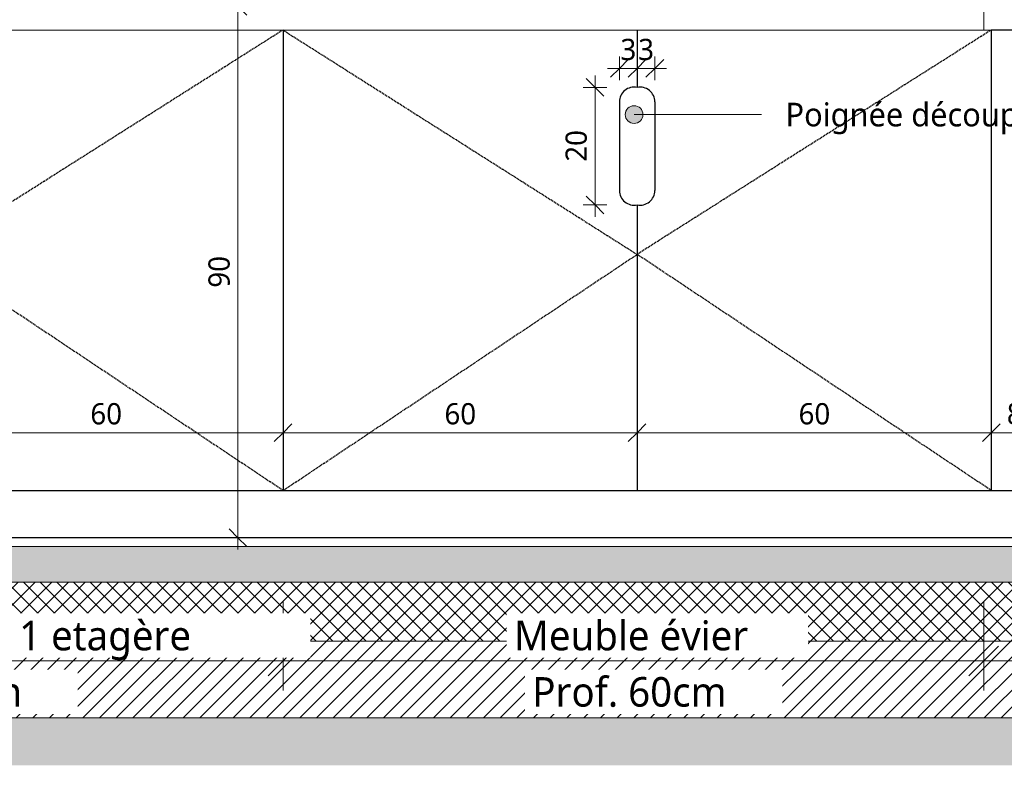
# Model space of a CAD drawing. Header units: millimetres. Extents: x -12058 to 27822, y -31696 to 12129.
# Tile 4 of 11: x -6286 to -4617, y -385 to 878. Entities that reach past the tile are written whole.
import ezdxf

# ---------------------------------------------------------------- set-up
doc = ezdxf.new("R2010")
doc.units = ezdxf.units.MM
doc.linetypes.add('Caché', pattern=[3, 2, -1])
for name, color, linetype, lineweight in [('A-ANNO-DIMS', 211, 'Continuous', 9), ('A-ANNO-DIMS-20', 211, 'Continuous', 9), ('A-DETL', 90, 'Continuous', 70), ('A-FLOR', 192, 'Continuous', 13), ('A-FLOR-MCUT', 51, 'Continuous', 13), ('A-FLOR-PATT', 8, 'Continuous', 13), ('G-ANNO-TEXT', 231, 'Continuous', 9)]:
    doc.layers.add(name, color=color, linetype=linetype, lineweight=lineweight)
doc.styles.add('Trebuchet MS_1', font='trebuc.ttf', dxfattribs={"height": 36})
doc.styles.add('Trebuchet MS_2', font='trebuc.ttf', dxfattribs={"height": 50})
doc.styles.add('Trebuchet MS_3', font='trebuc.ttf', dxfattribs={"height": 40})
doc.dimstyles.new('Cotes100e_Intérieur', dxfattribs={"dimscale": 304.8, "dimtxt": 37.114233, "dimasz": 0.098425, "dimexe": 0.065617, "dimexo": 0.0625, "dimgap": 0.013123, "dimtad": 1, "dimdec": 0, "dimlfac": 0.1, "dimzin": 0, "dimdsep": 46, "dimtxsty": 'Trebuchet MS_1', "dimblk1": 'OBLIQUE', "dimblk2": 'OBLIQUE', "dimsah": 1, "dimcen": 0.09, "dimdle": 0.065617, "dimazin": 0, "dimtfac": 1, "dimtdec": 4, "dimtix": 1, "dimtmove": 0, "dimatfit": 3, "dimfxl": 0.065617, "dimfxlon": 1, "dimtvp": 1, "dimtolj": 1, "dimtzin": 0, "dimarcsym": 2})
doc.dimstyles.new('Cotes_linéaires_-_Ligne_de_repère_-_Texte_aligné', dxfattribs={"dimscale": 304.8, "dimtxt": 51.547545, "dimasz": 0.164042, "dimexe": 0.164042, "dimexo": 0.0625, "dimgap": 0.013123, "dimtad": 1, "dimdec": 0, "dimlfac": 0.1, "dimzin": 0, "dimdsep": 46, "dimtxsty": 'Trebuchet MS_2', "dimblk1": 'OBLIQUE', "dimblk2": 'OBLIQUE', "dimsah": 1, "dimcen": 0.09, "dimdle": 0.164042, "dimazin": 0, "dimtfac": 1, "dimtdec": 4, "dimtix": 1, "dimtmove": 0, "dimatfit": 3, "dimfxl": 0.328084, "dimfxlon": 1, "dimtvp": 1, "dimtfill": 1, "dimtolj": 1, "dimtzin": 0, "dimarcsym": 2})

# ---------------------------------------------------------------- blocks, each defined once
blk = doc.blocks.new('DIMBLOCK20-COUPE D-01')
at = {"layer": 'A-ANNO-DIMS-20'}
for p, q in [((-6439.4, 177.9), (-6439.4, 197.9)), ((-6439.4, 177.9), (-6424.4, 192.9)), ((-5839.4, 177.9), (-5839.4, 197.9)), ((-5839.4, 177.9), (-5824.4, 192.9)), ((-6439.4, 177.9), (-6454.4, 162.9)), ((-6439.4, 177.9), (-5839.4, 177.9)), ((-6439.4, 177.9), (-6439.4, 157.9)), ((-5839.4, 177.9), (-5854.4, 162.9)), ((-5839.4, 177.9), (-5839.4, 157.9))]:
    blk.add_line(p, q, dxfattribs=at)
at = {"layer": 'A-ANNO-DIMS-20', "color": 0, "insert": (-6165.8, 228), "char_height": 36, "width": 63.409, "attachment_point": 1, "line_spacing_factor": 1.048425, "style": 'Trebuchet MS_1'}
blk.add_mtext('60', dxfattribs=at)
blk = doc.blocks.new('_Oblique')
at = {"color": 0, "linetype": 'ByBlock', "lineweight": -2}
blk.add_line((-0.5, -0.5), (0.5, 0.5), dxfattribs=at)
blk = doc.blocks.new('DIMBLOCK21-COUPE D-01')
at = {"layer": 'A-ANNO-DIMS-20'}
for p, q in [((-5839.4, 177.9), (-5839.4, 197.9)), ((-5839.4, 177.9), (-5824.4, 192.9)), ((-5239.4, 177.9), (-5239.4, 197.9)), ((-5239.4, 177.9), (-5224.4, 192.9)), ((-5839.4, 177.9), (-5854.4, 162.9)), ((-5839.4, 177.9), (-5239.4, 177.9)), ((-5839.4, 177.9), (-5839.4, 157.9)), ((-5239.4, 177.9), (-5254.4, 162.9)), ((-5239.4, 177.9), (-5239.4, 157.9))]:
    blk.add_line(p, q, dxfattribs=at)
at = {"layer": 'A-ANNO-DIMS-20', "color": 0, "insert": (-5565.8, 228), "char_height": 36, "width": 63.409, "attachment_point": 1, "line_spacing_factor": 1.048425, "style": 'Trebuchet MS_1'}
blk.add_mtext('60', dxfattribs=at)
blk = doc.blocks.new('DIMBLOCK22-COUPE D-01')
at = {"layer": 'A-ANNO-DIMS-20'}
for p, q in [((-5239.4, 177.9), (-5239.4, 197.9)), ((-5239.4, 177.9), (-5224.4, 192.9)), ((-4639.4, 177.9), (-4639.4, 197.9)), ((-4639.4, 177.9), (-4624.4, 192.9)), ((-5239.4, 177.9), (-5254.4, 162.9)), ((-5239.4, 177.9), (-4639.4, 177.9)), ((-5239.4, 177.9), (-5239.4, 157.9)), ((-4639.4, 177.9), (-4654.4, 162.9)), ((-4639.4, 177.9), (-4639.4, 157.9))]:
    blk.add_line(p, q, dxfattribs=at)
at = {"layer": 'A-ANNO-DIMS-20', "color": 0, "insert": (-4965.8, 228), "char_height": 36, "width": 63.409, "attachment_point": 1, "line_spacing_factor": 1.048425, "style": 'Trebuchet MS_1'}
blk.add_mtext('60', dxfattribs=at)
blk = doc.blocks.new('DIMBLOCK23-COUPE D-01')
at = {"layer": 'A-ANNO-DIMS-20'}
for p, q in [((-4639.4, 177.9), (-4639.4, 197.9)), ((-4639.4, 177.9), (-4624.4, 192.9)), ((-4560.2, 177.9), (-4560.2, 197.9)), ((-4560.2, 177.9), (-4545.2, 192.9)), ((-4639.4, 177.9), (-4654.4, 162.9)), ((-4639.4, 177.9), (-4560.2, 177.9)), ((-4639.4, 177.9), (-4639.4, 157.9)), ((-4560.2, 177.9), (-4575.2, 162.9)), ((-4560.2, 177.9), (-4560.2, 157.9))]:
    blk.add_line(p, q, dxfattribs=at)
at = {"layer": 'A-ANNO-DIMS-20', "color": 0, "insert": (-4613, 228), "char_height": 36, "width": 31.704, "attachment_point": 1, "line_spacing_factor": 1.048425, "style": 'Trebuchet MS_1'}
blk.add_mtext('8', dxfattribs=at)
blk = doc.blocks.new('DIMBLOCK29-COUPE D-01')
at = {"layer": 'A-ANNO-DIMS-20'}
for p, q in [((-5915.8, 920), (-5915.8, -20)), ((-5915.8, 900), (-5930.8, 915)), ((-5915.8, 900), (-5935.8, 900)), ((-5915.8, 900), (-5900.8, 885)), ((-5915.8, 900), (-5895.8, 900)), ((-5915.8, 0), (-5935.8, 0)), ((-5915.8, 0), (-5930.8, 15)), ((-5915.8, 0), (-5900.8, -15)), ((-5915.8, 0), (-5895.8, 0))]:
    blk.add_line(p, q, dxfattribs=at)
at = {"layer": 'A-ANNO-DIMS-20', "color": 0, "insert": (-5965.8, 423.6), "char_height": 36, "width": 63.409, "attachment_point": 1, "rotation": 90, "line_spacing_factor": 1.048425, "style": 'Trebuchet MS_1'}
blk.add_mtext('90', dxfattribs=at)
blk = doc.blocks.new('DIMBLOCK33-COUPE D-01')
at = {"layer": 'A-ANNO-DIMS-20'}
for p, q in [((-5839.4, -208.7), (-5839.4, -108.7)), ((-4652.2, -208.7), (-4652.2, -108.7)), ((-5889.4, -208.7), (-4602.2, -208.7)), ((-5839.4, -208.7), (-5839.4, -258.7)), ((-4652.2, -208.7), (-4652.2, -258.7))]:
    blk.add_line(p, q, dxfattribs=at)
at = {"layer": 'A-ANNO-DIMS-20', "lineweight": 18}
for p, q in [((-5839.4, -208.7), (-5814.4, -183.7)), ((-4652.2, -208.7), (-4627.2, -183.7)), ((-5839.4, -208.7), (-5864.4, -233.7)), ((-4652.2, -208.7), (-4677.2, -233.7))]:
    blk.add_line(p, q, dxfattribs=at)
at = {"layer": 'A-ANNO-DIMS-20', "color": 0, "char_height": 50, "attachment_point": 1, "line_spacing_factor": 1.048425, "style": 'Trebuchet MS_2', "bg_fill": 3, "box_fill_scale": 1.25, "bg_fill_color": 256, "bg_fill_true_color": 13158600, "bg_fill_transparency": 0}
for s, insert, width in [('Meuble évier', (-5448, -140.7), 485.421), ('Prof. 60cm', (-5417, -236.1), 410.982)]:
    blk.add_mtext(s, dxfattribs=dict(at, insert=insert, width=width))
blk = doc.blocks.new('DIMBLOCK36-COUPE D-01')
at = {"layer": 'A-ANNO-DIMS-20'}
for p, q in [((-7039.4, -208.7), (-7039.4, -108.7)), ((-5839.4, -208.7), (-5839.4, -108.7)), ((-7089.4, -208.7), (-5789.4, -208.7)), ((-7039.4, -208.7), (-7039.4, -258.7)), ((-5839.4, -208.7), (-5839.4, -258.7))]:
    blk.add_line(p, q, dxfattribs=at)
at = {"layer": 'A-ANNO-DIMS-20', "lineweight": 18}
for p, q in [((-7039.4, -208.7), (-7014.4, -183.7)), ((-5839.4, -208.7), (-5814.4, -183.7)), ((-7039.4, -208.7), (-7064.4, -233.7)), ((-5839.4, -208.7), (-5864.4, -233.7))]:
    blk.add_line(p, q, dxfattribs=at)
at = {"layer": 'A-ANNO-DIMS-20', "color": 0, "insert": (-6610.6, -236.1), "char_height": 50, "width": 410.982, "attachment_point": 1, "line_spacing_factor": 1.048425, "style": 'Trebuchet MS_2', "bg_fill": 3, "box_fill_scale": 1.25, "bg_fill_color": 256, "bg_fill_true_color": 13158600, "bg_fill_transparency": 0}
blk.add_mtext('Prof. 60cm', dxfattribs=at)
at = {"layer": 'A-ANNO-DIMS-20', "color": 0, "insert": (-6891.9, -140.7), "char_height": 50, "width": 1086.168, "attachment_point": 1, "line_spacing_factor": 1.048425, "style": 'Trebuchet MS_2', "bg_fill": 3, "box_fill_scale": 1.25, "bg_fill_color": 256, "bg_fill_true_color": 13158600, "bg_fill_transparency": 0}
blk.add_mtext('Meuble rangement 1 etagère', dxfattribs=at)
blk = doc.blocks.new('DIMBLOCK38-COUPE D-01')
at = {"layer": 'A-ANNO-DIMS-20'}
for p, q in [((-5310.7, 762.8), (-5325.7, 777.8)), ((-5310.7, 782.8), (-5310.7, 543.8)), ((-5310.7, 762.8), (-5330.7, 762.8)), ((-5310.7, 762.8), (-5295.7, 747.8)), ((-5310.7, 762.8), (-5290.7, 762.8)), ((-5310.7, 563.8), (-5325.7, 578.8)), ((-5310.7, 563.8), (-5330.7, 563.8)), ((-5310.7, 563.8), (-5295.7, 548.8)), ((-5310.7, 563.8), (-5290.7, 563.8))]:
    blk.add_line(p, q, dxfattribs=at)
at = {"layer": 'A-ANNO-DIMS-20', "color": 0, "insert": (-5360.7, 636.9), "char_height": 36, "width": 63.409, "attachment_point": 1, "rotation": 90, "line_spacing_factor": 1.048425, "style": 'Trebuchet MS_1'}
blk.add_mtext('20', dxfattribs=at)
blk = doc.blocks.new('DIMBLOCK39-COUPE D-01')
at = {"layer": 'A-ANNO-DIMS-20'}
for p, q in [((-5269.4, 795), (-5269.4, 815)), ((-5269.4, 795), (-5254.4, 810)), ((-5239.4, 795), (-5239.4, 815)), ((-5239.4, 795), (-5224.4, 810)), ((-5289.4, 795), (-5239.4, 795)), ((-5269.4, 795), (-5284.4, 780)), ((-5269.4, 795), (-5269.4, 775)), ((-5239.4, 795), (-5254.4, 780)), ((-5239.4, 795), (-5239.4, 775))]:
    blk.add_line(p, q, dxfattribs=at)
at = {"layer": 'A-ANNO-DIMS-20', "color": 0, "insert": (-5267.6, 845.1), "char_height": 36, "width": 31.704, "attachment_point": 1, "line_spacing_factor": 1.048425, "style": 'Trebuchet MS_1'}
blk.add_mtext('3', dxfattribs=at)
blk = doc.blocks.new('DIMBLOCK40-COUPE D-01')
at = {"layer": 'A-ANNO-DIMS-20'}
for p, q in [((-5239.4, 795), (-5239.4, 815)), ((-5239.4, 795), (-5224.4, 810)), ((-5209.4, 795), (-5209.4, 815)), ((-5209.4, 795), (-5194.4, 810)), ((-5239.4, 795), (-5254.4, 780)), ((-5239.4, 795), (-5189.4, 795)), ((-5239.4, 795), (-5239.4, 775)), ((-5209.4, 795), (-5224.4, 780)), ((-5209.4, 795), (-5209.4, 775))]:
    blk.add_line(p, q, dxfattribs=at)
at = {"layer": 'A-ANNO-DIMS-20', "color": 0, "insert": (-5237.6, 845.1), "char_height": 36, "width": 31.704, "attachment_point": 1, "line_spacing_factor": 1.048425, "style": 'Trebuchet MS_1'}
blk.add_mtext('3', dxfattribs=at)

msp = doc.modelspace()

# ---------------------------------------------------------------- hatches: boundary and pattern name
at = {"layer": 'A-FLOR-PATT'}
h = msp.add_hatch(dxfattribs=at)
h.set_pattern_fill('FP_3', color=30, style=0, pattern_type=2)
h.set_pattern_definition([(0, (-6865.66, -75152.24), (81.28, 20.32), [6.706, -54.254, 6.706, -54.254, -325.12]), (0, (-6865.66, -75152.24), (81.28, 20.32), [-121.92, 6.706, -115.214, 6.706, -54.254, -142.24]), (0, (-6865.66, -75152.24), (81.28, 20.32), [-304.8, 6.706, -33.934, 6.706, -94.894]), (120, (-6835.18, -75142.08), (-58.237636, 60.230545), [6.706, -54.254, 6.706, -54.254, -325.12]), (120, (-6835.18, -75142.08), (-58.237636, 60.230545), [-121.92, 6.706, -115.214, 6.706, -54.254, -142.24]), (120, (-6835.18, -75142.08), (-58.237636, 60.230545), [-304.8, 6.706, -33.934, 6.706, -94.894]), (240, (-6825.02, -75101.44), (-23.042364, -80.550545), [6.706, -54.254, 6.706, -379.374]), (240, (-6825.02, -75101.44), (-23.042364, -80.550545), [-67.666, -54.254, 6.706, -115.214, -203.2]), (240, (-6825.02, -75101.44), (-23.042364, -80.550545), [-243.84, 6.706, -54.254, 6.706, -135.534]), (240, (-6825.02, -75101.44), (-23.042364, -80.550545), [-311.506, -33.934, 6.706, -94.894])])
h.paths.add_polyline_path([(-11538.5, -75), (-11526, -75), (-11526, -15), (-11538.5, -15), (-11538.5, -72.3)])
h.paths.add_polyline_path([(-10447.9, -75), (-1754.8, -75), (-1754.8, -15), (-11463, -15), (-11463, -75), (-10769.9, -75)])
h = msp.add_hatch(dxfattribs=at)
h.set_pattern_fill('FP_4', color=30, angle=-135, style=0, pattern_type=2)
h.set_pattern_definition([(225, (10672.825, 5e-11), (14.142136, -14.142136), []), (315, (10672.825, 5e-11), (14.142136, 14.142136), [])])
h.paths.add_polyline_path([(-11538.5, -175), (-11526, -175), (-11526, -75), (-11538.5, -75)])
h.paths.add_polyline_path([(-2076.7, -175), (-1754.8, -175), (-1754.8, -75), (-11463, -75), (-11463, -175), (-2237.7, -175)])
h = msp.add_hatch(dxfattribs=at)
h.set_pattern_fill('FP_5', color=30, angle=-135, style=0, pattern_type=2)
h.set_pattern_definition([(225, (10672.825, 5e-11), (14.142136, -14.142136), [])])
h.paths.add_polyline_path([(-5940.3, -305), (-1754.8, -305), (-1754.8, -175), (-11538.5, -175), (-11538.5, -305), (-6262.3, -305)])
h = msp.add_hatch(dxfattribs=at)
h.set_pattern_fill('FP_2', color=30, angle=48.0128, style=0, pattern_type=2)
h.set_pattern_definition([(48.0128, (10636.8244, -50), (400.00007885, 449.9995802), [6.727, -665.954]), (4.9698, (10641.3245, -44.9998), (-600.0001364, -50.00037648), [11.543, -1142.796]), (312.5108, (10652.8243, -44), (-500.00367663, 549.99653145), [8.139, -805.802]), (87.2738, (10672.3242, -31.5), (-49.99778681, -999.99971436), [10.512, -1040.678]), (112.8338, (10672.8245, -21.0003), (250.001671, -599.99878762), [10.308, -1020.469]), (177.2738, (10668.8244, -11.4995), (999.99971436, -49.99778681), [10.512, -1040.678]), (217.6938, (10658.324, -11), (650.00361334, 499.9952989), [13.901, -1376.242]), (252.2558, (10647.3245, -19.4995), (-349.99078071, -1100.00286394), [13.124, -1299.316]), (301.4298, (10643.3246, -31.9995), (400.00236302, -649.99831526), [10.548, -1044.204]), (355.2368, (10648.8243, -41), (-549.9999687, 49.9954504), [12.042, -590.038]), (42.3978, (10660.8252, -42), (599.99646521, 550.00319406), [15.572, -1541.669]), (318.8138, (10622.8246, -31.0003), (349.9986518, -300.0012326), [5.315, -526.192]), (351.4688, (10626.824, -34.5001), (-649.99961414, 100.00463915), [10.112, -1001.076]), (44.9998, (10636.825, -36), (0.000175, 49.99952), [7.071, -63.64]), (23.1988, (10640.325, -42), (-249.9993355, -100.0011359), [3.808, -376.981]), (111.8018, (10643.824, -40.5), (50.000792, -149.999711), [5.385, -263.873]), (210.9638, (10641.825, -35.5), (-149.9994466, -99.9999098), [8.746, -282.801]), (341.5648, (10634.325, -40), (-100.000171, 50.000159), [6.325, -151.789]), (196.3898, (10672.8248, -40.5003), (-499.99951357, -150.0026739), [8.86, -877.142]), (250.3458, (10664.3248, -42.9997), (200.00315476, 549.9984986), [7.433, -735.87]), (113.1988, (10634.325, -50), (100.0011359, -249.9993355), [7.616, -373.173]), (163.6108, (10631.3244, -42.9996), (500.00108436, -149.99743792), [8.86, -877.142]), (159.4438, (10672.8246, -9.5003), (250.0000884, -100.0007486), [8.544, -418.656]), (114.7748, (10664.824, -6.5), (249.99678205, -550.00123563), [7.159, -708.732]), (246.8018, (10633.8246, 0.0002), (-99.9985179, -250.0003827), [7.616, -373.173]), (197.3538, (10630.8246, -7), (650.00087365, 199.99721756), [8.382, -829.771]), (249.4438, (10658.3244, -0.0005), (100.0007486, 250.0000884), [4.272, -422.928]), (281.3098, (10636.825, 0.0002), (49.9997385, -200.0001347), [2.55, -252.401]), (345.9638, (10637.325, -2.5), (-149.999833, 50.0000605), [10.308, -195.848]), (6.0088, (10647.324, -5), (-500.00020133, -49.99832523), [9.553, -945.696]), (123.6898, (10641.824, -31), (49.999099, -100.000475), [7.211, -173.066]), (173.1568, (10637.824, -25), (-849.99944884, 100.00610367), [12.59, -1246.378]), (240.9458, (10625.3246, -23.5003), (199.9973345, 350.00194), [5.148, -509.634]), (269.9998, (10622.825, -28), (49.99983, -50.00017), [3, -47]), (300.2568, (10648.324, -6.5002), (-200.00237495, 349.9988489), [6.946, -687.676]), (228.0128, (10651.8242, -12.4997), (-400.00007885, -449.9995802), [13.454, -659.228]), (179.9998, (10642.824, -22.5), (-50.00017, -49.99983), [13, -37]), (145.3048, (10629.825, -22.5002), (500.0002126, -350.0004115), [7.906, -782.664]), (74.0548, (10623.3244, -18.0004), (49.9993856, 200.0003114), [7.28, -356.725]), (27.6458, (10625.3245, -11.0005), (950.00118346, 499.99677215), [11.853, -1173.474]), (355.4258, (10635.8248, -5.4998), (649.99959466, -50.00277861), [12.54, -1241.454])])
h.paths.add_polyline_path([(-1754.8, -385.5), (-1754.8, -305), (-11538.5, -305), (-11538.5, -385.5), (-2076.7, -385.5)])
at = {"layer": 'G-ANNO-TEXT'}
h = msp.add_hatch(color=7, dxfattribs=at)
edge = h.paths.add_edge_path()
edge.add_arc((-5244.5, 716.8), 15, 0, 360)

# ---------------------------------------------------------------- linework, layer by layer
at = {"layer": 'A-DETL', "linetype": 'Caché', "lineweight": 25}
for p, q in [((-5839.4, 860), (-6439.4, 480)), ((-5839.4, 860), (-5239.4, 480)), ((-4639.4, 860), (-5239.4, 480)), ((-5839.4, 80), (-6439.4, 480)), ((-5839.4, 80), (-5239.4, 480)), ((-4639.4, 80), (-5239.4, 480))]:
    msp.add_line(p, q, dxfattribs=at)
at = {"layer": 'A-DETL', "lineweight": 25}
for p, q in [((-5839.4, 860), (-5839.4, 80)), ((-5239.4, 860), (-5239.4, 762.8)), ((-4560.2, 860), (-4639.4, 860)), ((-4639.4, 860), (-4639.4, 80)), ((-5269.4, 738.3), (-5269.4, 588.3)), ((-5209.4, 738.3), (-5209.4, 588.3)), ((-5239.4, 563.8), (-5239.4, 80)), ((-7039.4, 80), (-2070.5, 80))]:
    msp.add_line(p, q, dxfattribs=at)
for centre, start, end in [((-5244.4, 738.3), 78.463, 180), ((-5234.4, 738.3), 0, 101.537), ((-5244.4, 588.3), 180, 281.537), ((-5234.4, 588.3), 258.463, 0)]:
    msp.add_arc(centre, 25, start, end, dxfattribs=at)
at = {"layer": 'A-FLOR', "color": 30}
for p, q in [((-4652.2, 900), (-4652.2, 860)), ((-2070.5, 860), (-7069.4, 860))]:
    msp.add_line(p, q, dxfattribs=at)
at = {"layer": 'A-FLOR', "color": 20, "lineweight": 25}
msp.add_line((-1754.8, 0), (-11463, 0), dxfattribs=at)
at = {"layer": 'A-FLOR-MCUT', "color": 30}
for p, q in [((-1754.8, -15), (-11463, -15)), ((-1754.8, -75), (-11463, -75)), ((-1754.8, -175), (-11538.5, -175)), ((-1754.8, -305), (-11538.5, -305))]:
    msp.add_line(p, q, dxfattribs=at)
at = {"layer": 'G-ANNO-TEXT', "color": 50}
msp.add_line((-5244.5, 716.8), (-5028.7, 716.8), dxfattribs=at)
msp.add_circle((-5244.5, 716.8), 15, dxfattribs=at)

# ---------------------------------------------------------------- texts
at = {"layer": 'G-ANNO-TEXT', "color": 7, "insert": (-4988, 736.8), "char_height": 40, "width": 1085.485, "attachment_point": 1, "style": 'Trebuchet MS_3'}
msp.add_mtext('Poignée découpée dans le panneau', dxfattribs=at)

# ---------------------------------------------------------------- dimensions: what is measured, and where the dimension line sits
at = {"layer": 'A-ANNO-DIMS'}
for base, p1, p2, angle, override, picture, middle in [((-5915.8, 0), (-5895.8, 900), (-5895.8, 0), 90, {"dimpost": '<>', "dimfxl": 900}, 'DIMBLOCK29-COUPE D-01', (-5938.1, 450)), ((-5310.7, 563.8), (-5290.7, 762.8), (-5290.7, 563.8), 270.0069, {"dimpost": '<>', "dimfxl": 198.994686}, 'DIMBLOCK38-COUPE D-01', (-5288.4, 663.3))]:
    dim = msp.add_linear_dim(base=base, p1=p1, p2=p2, angle=angle, dimstyle='Cotes100e_Intérieur', override=override, dxfattribs=at)
    dim.commit()
    dim.dimension.update_dxf_attribs({"geometry": picture, "text_midpoint": middle})
for base, p1, p2, override, picture, middle in [((-5239.4, 795), (-5269.4, 775), (-5239.4, 815), {"dimpost": '<>', "dimfxl": 50.014411}, 'DIMBLOCK39-COUPE D-01', (-5254.4, 817.3)), ((-5209.4, 795), (-5239.4, 815), (-5209.4, 775), {"dimpost": '<>', "dimfxl": 49.985596}, 'DIMBLOCK40-COUPE D-01', (-5224.4, 817.3)), ((-5839.4, 177.9), (-6439.4, 197.9), (-5839.4, 197.9), {"dimpost": '<>', "dimfxl": 600}, 'DIMBLOCK20-COUPE D-01', (-6139.4, 200.3)), ((-5239.4, 177.9), (-5839.4, 197.9), (-5239.4, 197.9), {"dimpost": '<>', "dimfxl": 600}, 'DIMBLOCK21-COUPE D-01', (-5539.4, 200.3)), ((-4639.4, 177.9), (-5239.4, 197.9), (-4639.4, 197.9), {"dimpost": '<>', "dimfxl": 600}, 'DIMBLOCK22-COUPE D-01', (-4939.4, 200.3)), ((-4560.2, 177.9), (-4639.4, 197.9), (-4560.2, 197.9), {"dimpost": '<>', "dimfxl": 79.2}, 'DIMBLOCK23-COUPE D-01', (-4599.8, 200.2))]:
    dim = msp.add_linear_dim(base=base, p1=p1, p2=p2, dimstyle='Cotes100e_Intérieur', override=override, dxfattribs=at)
    dim.commit()
    dim.dimension.update_dxf_attribs({"geometry": picture, "text_midpoint": middle})

# ---------------------------------------------------------------- next in the draw order: dimensions: what is measured, and where the dimension line sits
dim = msp.add_linear_dim(base=(-4652.2, -208.7), p1=(-5839.4, -108.7), p2=(-4652.2, -108.7), text='Meuble évier\\XProf. 60cm', dimstyle='Cotes_linéaires_-_Ligne_de_repère_-_Texte_aligné', override={"dimpost": '<>', "dimfxl": 1187.2}, dxfattribs=at)
dim.commit()
dim.dimension.update_dxf_attribs({"geometry": 'DIMBLOCK33-COUPE D-01', "text_midpoint": (-5245.8, -208.7)})

# ---------------------------------------------------------------- next in the draw order: dimensions: what is measured, and where the dimension line sits
dim = msp.add_linear_dim(base=(-5839.4, -208.7), p1=(-7039.4, -108.7), p2=(-5839.4, -108.7), text='Meuble rangement 1 etagère\\XProf. 60cm', dimstyle='Cotes_linéaires_-_Ligne_de_repère_-_Texte_aligné', override={"dimpost": '<>', "dimfxl": 1200.024012}, dxfattribs=at)
dim.commit()
dim.dimension.update_dxf_attribs({"geometry": 'DIMBLOCK36-COUPE D-01', "text_midpoint": (-6439.4, -208.7)})

doc.saveas('drawing.dxf')
